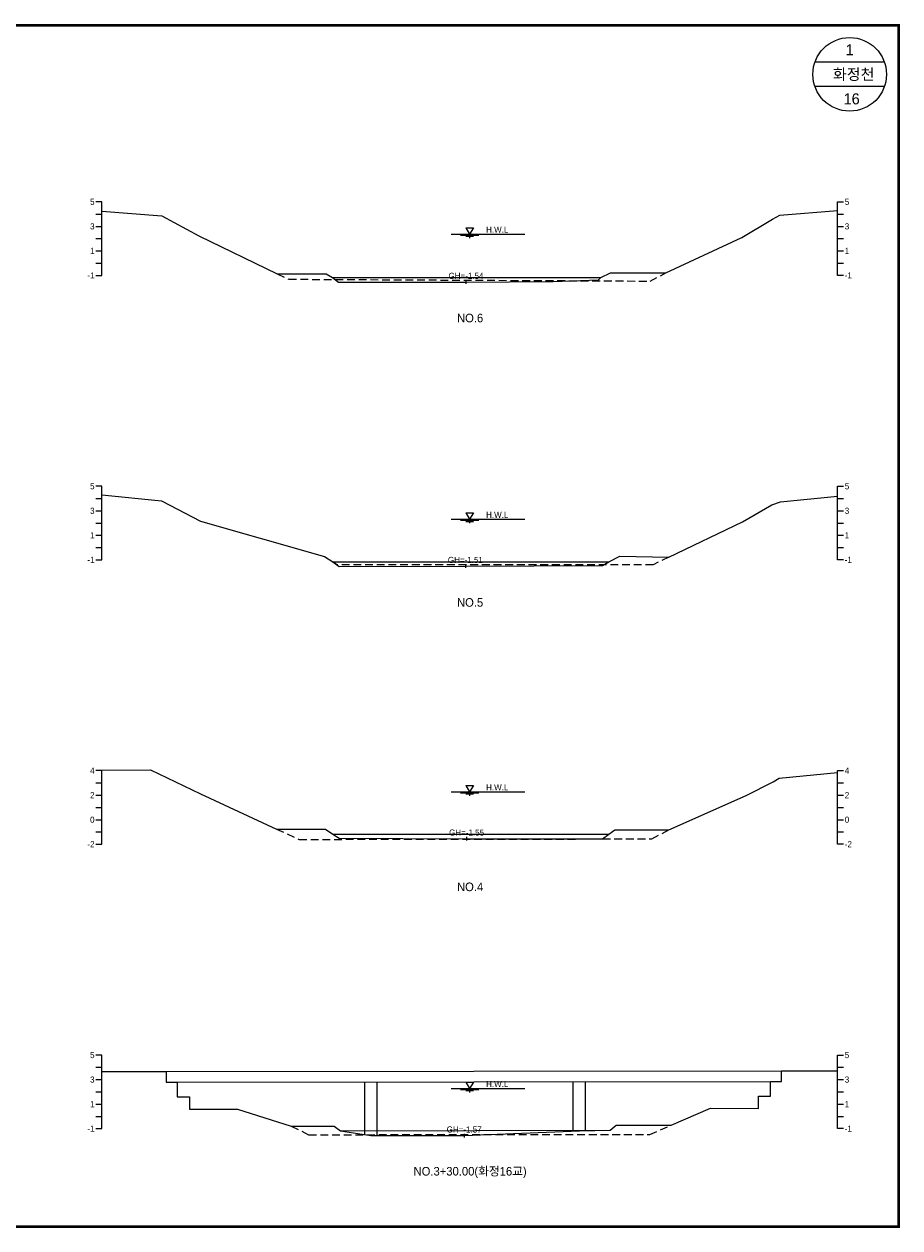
# Model space of a CAD drawing. Header units: metres. Extents: x 14497 to 21228, y -537 to 5153.
# Tile 2 of 40: x 15212 to 15926, y 24 to 1006. Entities that reach past the tile are written whole.
import ezdxf
from ezdxf.enums import TextEntityAlignment as Align

# ---------------------------------------------------------------- set-up
doc = ezdxf.new("R2010")
doc.units = ezdxf.units.M
doc.linetypes.add('DASHED2', pattern=[9.525, 6.35, -3.175])
for name, color, linetype in [('96년횡단', 160, 'DASHED2'), ('BOX', 6, 'CONTINUOUS'), ('DT2', 7, 'CONTINUOUS'), ('SWL', 7, 'CONTINUOUS')]:
    doc.layers.add(name, color=color, linetype=linetype)
for name, color, linetype, lineweight in [('DT1', 3, 'CONTINUOUS', 0), ('GT1', 2, 'CONTINUOUS', 0), ('LT1', 4, 'CONTINUOUS', 0), ('ST1', 7, 'CONTINUOUS', 0)]:
    doc.layers.add(name, color=color, linetype=linetype, lineweight=lineweight)
doc.styles.get("Standard").update_dxf_attribs({"font": 'Gulim.ttf'})

# ---------------------------------------------------------------- blocks, each defined once
blk = doc.blocks.new('SWL')
at = {"layer": 'LT1'}
for p, q in [((-15, 0), (15, 0)), ((-3, 5.2), (3, 5.2)), ((-3, 5.2), (0, 0)), ((3, 5.2), (0, 0)), ((-7.5, -0.9), (7.5, -0.9)), ((-3, -1.8), (3, -1.8)), ((-0.38, -2.7), (0.38, -2.7))]:
    blk.add_line(p, q, dxfattribs=at)

msp = doc.modelspace()

# ---------------------------------------------------------------- linework, layer by layer
at = {"layer": '96년횡단'}
for p, q in [((15417.5, 349.4), (15435.81, 340.93)), ((15435.81, 340.93), (15723.56, 341.34))]:
    msp.add_line(p, q, dxfattribs=at)
for points in [[(15418, 802.4), (15427.39, 797.88), (15722.17, 796.35), (15735, 803)], [(15737.5, 571.1), (15724.72, 564.97), (15466.54, 564.97), (15463.5, 567.4)], [(15723.56, 341.34), (15737.5, 348.7)], [(15429.5, 107.1), (15443.66, 100.05), (15721.97, 100.17), (15739.5, 107.8)]]:
    msp.add_lwpolyline(points, dxfattribs=at)
at = {"layer": 'BOX'}
for p, q in [((15913.28, 975), (15856.72, 975)), ((15913.28, 955), (15856.72, 955))]:
    msp.add_line(p, q, dxfattribs=at)
at = {"layer": 'BOX', "const_width": 2}
msp.add_lwpolyline([(14525, 25), (15925, 25), (15925, 1005), (14525, 1005)], close=True, dxfattribs=at)
at = {"layer": 'BOX'}
msp.add_circle((15885, 965), 30, dxfattribs=at)
at = {"layer": 'DT1'}
for p, q in [((15463, 799.4), (15682, 799.4)), ((15463.5, 567.4), (15688.5, 567.4)), ((15463.5, 345.3), (15688.5, 345.3)), ((15327.5, 151.6), (15829.5, 152.1)), ((15336.5, 142.9), (15820.5, 143.4)), ((15489.5, 100.1), (15489.5, 143.06)), ((15499.5, 99.3), (15499.5, 143.07)), ((15659.5, 103.09), (15659.5, 143.23)), ((15669.5, 103.38), (15669.5, 143.24)), ((15469.5, 103.3), (15689.5, 103.7))]:
    msp.add_line(p, q, dxfattribs=at)
at = {"layer": 'GT1'}
for points in [[(15275, 853.4), (15324, 849.6), (15354, 833.2), (15418, 802.4), (15458, 802.4), (15463, 799.4), (15468, 795.4), (15572, 795.6), (15643, 795.9), (15680, 797.4), (15682, 799.4), (15690, 803), (15735, 803), (15797, 831.9), (15822, 846.9), (15828, 850.1), (15875, 854.06)], [(15572, 797.1), (15572, 794.1)], [(15572, 797.1), (15572, 794.1)], [(15275, 622.01), (15323.5, 617), (15355.5, 600.4), (15456.5, 571.8), (15463.5, 567.4), (15468.5, 563.4), (15571.5, 563.9), (15683.5, 564.4), (15688.5, 567.4), (15697.5, 571.9), (15737.5, 571.1), (15797.5, 599.9), (15821.5, 613.9), (15828.5, 616.4), (15875, 620.99)], [(15571.5, 565.4), (15571.5, 562.4)], [(15275, 397.5), (15314.5, 397.8), (15355.5, 378.1), (15417.5, 349.4), (15457.5, 349.4), (15463.5, 345.3), (15468.5, 341.8), (15572.5, 341.5), (15683.5, 341.3), (15688.5, 345.3), (15693.5, 348.7), (15737.5, 348.7), (15800.5, 376.7), (15822.5, 388), (15827.5, 390.8), (15875, 395.41)], [(15572.5, 343), (15572.5, 340)], [(15572.5, 343), (15572.5, 340)], [(15275, 151.66), (15327.5, 151.6), (15327.5, 142.9), (15336.5, 142.9), (15336.5, 130.9), (15346.5, 130.9), (15346.5, 120.9), (15385.5, 120.9), (15429.5, 107.1), (15464.5, 107.1), (15469.5, 103.3), (15494.5, 99.3), (15570.5, 99.3), (15664.5, 103.3), (15689.5, 103.7), (15694.5, 107.8), (15739.5, 107.8), (15771.5, 121.7), (15810.5, 121.3), (15810.5, 131.4), (15820.5, 131.4), (15820.5, 143.4), (15829.5, 143.4), (15829.5, 152.1), (15875, 152.2)], [(15570.5, 100.8), (15570.5, 97.8)], [(15570.5, 100.8), (15570.5, 97.8)]]:
    msp.add_lwpolyline(points, dxfattribs=at)
at = {"layer": 'LT1'}
for points in [[(15575, 834.7), (15620, 834.7)], [(15575, 602.1), (15620, 602.1)], [(15575, 379.8), (15620, 379.8)], [(15575, 137.8), (15620, 137.8)]]:
    msp.add_lwpolyline(points, dxfattribs=at)
at = {"layer": 'ST1'}
for p, q in [((15275, 861), (15270, 861)), ((15275, 801), (15275, 861)), ((15875, 801), (15875, 861)), ((15875, 861), (15880, 861)), ((15270, 851), (15275, 851)), ((15875, 851), (15880, 851)), ((15270, 841), (15275, 841)), ((15875, 841), (15880, 841)), ((15270, 831), (15275, 831)), ((15875, 831), (15880, 831)), ((15270, 821), (15275, 821)), ((15875, 821), (15880, 821)), ((15270, 811), (15275, 811)), ((15875, 811), (15880, 811)), ((15270, 801), (15275, 801)), ((15880, 801), (15875, 801)), ((15275, 629), (15270, 629)), ((15275, 569), (15275, 629)), ((15875, 569), (15875, 629)), ((15875, 629), (15880, 629)), ((15270, 619), (15275, 619)), ((15875, 619), (15880, 619)), ((15270, 609), (15275, 609)), ((15875, 609), (15880, 609)), ((15270, 599), (15275, 599)), ((15875, 599), (15880, 599)), ((15270, 589), (15275, 589)), ((15875, 589), (15880, 589)), ((15270, 579), (15275, 579)), ((15875, 579), (15880, 579)), ((15270, 569), (15275, 569)), ((15880, 569), (15875, 569)), ((15275, 397), (15270, 397)), ((15275, 337), (15275, 397)), ((15875, 337), (15875, 397)), ((15875, 397), (15880, 397)), ((15270, 387), (15275, 387)), ((15875, 387), (15880, 387)), ((15270, 377), (15275, 377)), ((15875, 377), (15880, 377)), ((15270, 367), (15275, 367)), ((15875, 367), (15880, 367)), ((15270, 357), (15275, 357)), ((15875, 357), (15880, 357)), ((15270, 347), (15275, 347)), ((15875, 347), (15880, 347)), ((15270, 337), (15275, 337)), ((15880, 337), (15875, 337)), ((15275, 165), (15270, 165)), ((15275, 105), (15275, 165)), ((15875, 105), (15875, 165)), ((15875, 165), (15880, 165)), ((15270, 155), (15275, 155)), ((15875, 155), (15880, 155)), ((15270, 145), (15275, 145)), ((15875, 145), (15880, 145)), ((15270, 135), (15275, 135)), ((15875, 135), (15880, 135)), ((15270, 125), (15275, 125)), ((15875, 125), (15880, 125)), ((15270, 115), (15275, 115)), ((15875, 115), (15880, 115)), ((15270, 105), (15275, 105)), ((15880, 105), (15875, 105))]:
    msp.add_line(p, q, dxfattribs=at)

# ---------------------------------------------------------------- block references
at = {"layer": 'SWL'}
for p in [(15575, 834.7), (15575, 602.1), (15575, 379.8), (15575, 137.8)]:
    msp.add_blockref('SWL', p, dxfattribs=at)

# ---------------------------------------------------------------- texts
at = {"layer": 'DT1'}
for s, p in [('5', (15269, 861)), ('3', (15269, 841)), ('1', (15269, 821)), ('-1', (15269, 801)), ('5', (15269, 629)), ('3', (15269, 609)), ('1', (15269, 589)), ('-1', (15269, 569)), ('4', (15269, 397)), ('2', (15269, 377)), ('0', (15269, 357)), ('-2', (15269, 337)), ('5', (15269, 165)), ('3', (15269, 145)), ('1', (15269, 125)), ('-1', (15269, 105))]:
    msp.add_text(s, height=5, dxfattribs=at).set_placement(p, align=Align.MIDDLE_RIGHT)
for s, p in [('5', (15881, 861)), ('3', (15881, 841)), ('1', (15881, 821)), ('-1', (15881, 801)), ('5', (15881, 629)), ('3', (15881, 609)), ('1', (15881, 589)), ('-1', (15881, 569)), ('4', (15881, 397)), ('2', (15881, 377)), ('0', (15881, 357)), ('-2', (15881, 337)), ('5', (15881, 165)), ('3', (15881, 145)), ('1', (15881, 125)), ('-1', (15881, 105))]:
    msp.add_text(s, height=5, dxfattribs=at).set_placement(p, align=Align.MIDDLE_LEFT)
for s, p in [('GH=-1.54', (15572, 800.6)), ('GH=-1.54', (15572, 800.6)), ('GH=-1.51', (15571.5, 568.9)), ('GH=-1.55', (15572.5, 346.5)), ('GH=-1.57', (15570.5, 104.3)), ('GH=-1.57', (15570.5, 104.3))]:
    msp.add_text(s, height=5, dxfattribs=at).set_placement(p, align=Align.MIDDLE_CENTER)
at = {"layer": 'DT2'}
for s, height, p in [(' 1 ', 9, (15885, 985)), ('  화정천', 9, (15885, 965)), (' 16', 9, (15885, 945)), ('NO.6', 7, (15575.36, 766.22)), ('NO.5', 7, (15575.36, 534.22)), ('NO.4', 7, (15575.36, 302.22)), ('NO.3+30.00(화정16교)', 7, (15575.36, 70.22))]:
    msp.add_text(s, height=height, dxfattribs=at).set_placement(p, align=Align.MIDDLE_CENTER)
at = {"layer": 'LT1'}
for p in [(15597.5, 838.28), (15597.5, 605.68), (15597.5, 383.38), (15597.5, 141.38)]:
    msp.add_text('H.W.L', height=5, dxfattribs=at).set_placement(p, align=Align.MIDDLE_CENTER)

doc.saveas('drawing.dxf')
